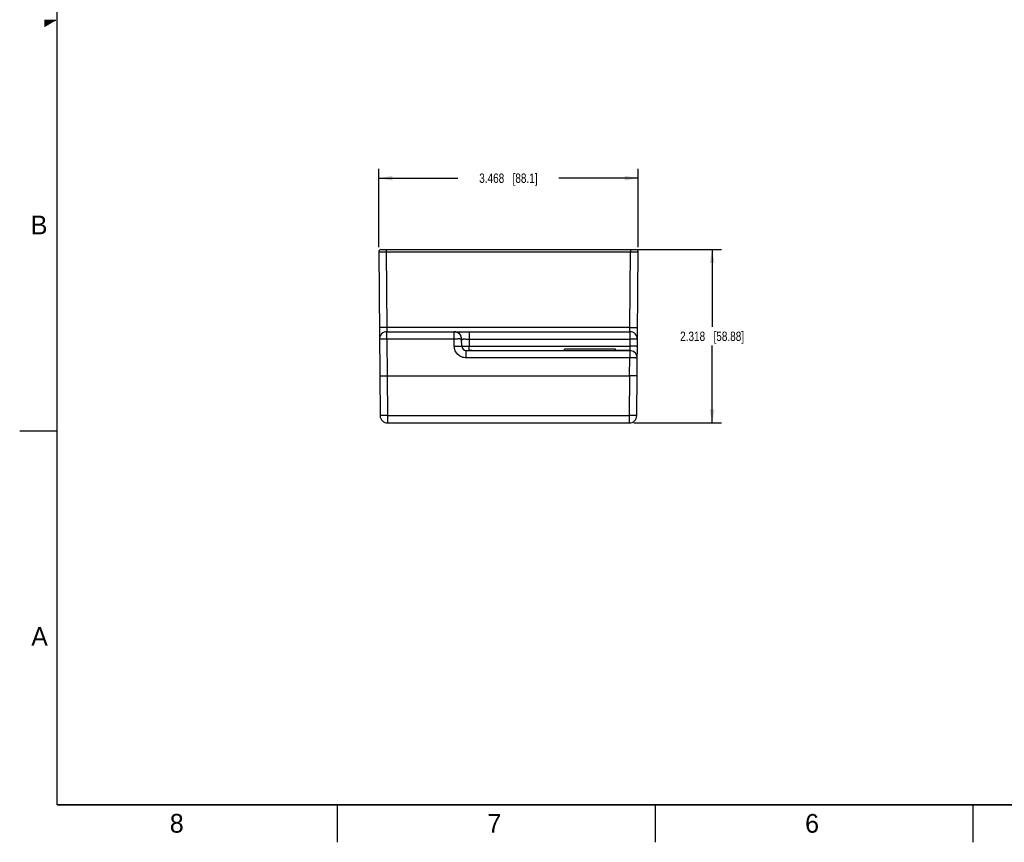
# Model space of a CAD drawing. Header units: inches. Extents: x 0 to 34, y 0 to 22.
# Tile 1 of 68: x 0 to 13.2, y 0 to 11. Entities that reach past the tile are written whole.
import ezdxf

# ---------------------------------------------------------------- set-up
doc = ezdxf.new("R2010")
doc.units = ezdxf.units.IN
doc.header["$LTSCALE"] = 1.87
doc.header["$MEASUREMENT"] = 0
doc.layers.get('0').update_dxf_attribs({"linetype": 'CONTINUOUS'})
doc.layers.add('DIMENSIONS', color=7, linetype='CONTINUOUS')
doc.styles.get("Standard").update_dxf_attribs({"font": 'txt', "width": 0.8})
doc.styles.add('TEXTSTYLE_2', font='txt')
doc.dimstyles.new('DIMSTYLE_1', dxfattribs={"dimtxt": 0.125, "dimasz": 0.18, "dimexe": 0.18, "dimexo": 0.0625, "dimgap": 0.09, "dimtad": 0, "dimtih": 1, "dimtoh": 1, "dimzin": 4, "dimdsep": 46, "dimtxsty": 'STANDARD', "dimblk": '_FILLED', "dimblk1": '_FILLED', "dimblk2": '_FILLED', "dimcen": 0.09, "dimadec": 0, "dimazin": 0, "dimtp": 0.01, "dimtm": 0.01, "dimtfac": 1, "dimtofl": 0, "dimtmove": 0, "dimatfit": 3, "dimldrblk": '_FILLED', "dimfxl": 1, "dimtolj": 1, "dimtzin": 4, "dimarcsym": 0})

# ---------------------------------------------------------------- blocks, each defined once
blk = doc.blocks.new('_FILLED')
at = {"color": 0, "linetype": 'BYBLOCK'}
blk.add_solid([(0, 0), (-1, 0.174), (-1, -0.174)], dxfattribs=at)
blk = doc.blocks.new('*D5')
at = {"layer": 'DIMENSIONS', "color": 2, "linetype": 'CONTINUOUS'}
for p, q in [((4.801, 7.955), (4.801, 9.002)), ((8.27, 7.955), (8.27, 9.002)), ((4.801, 8.877), (5.86, 8.877)), ((8.27, 8.877), (7.21, 8.877))]:
    blk.add_line(p, q, dxfattribs=at)
at = {"layer": 'DIMENSIONS', "color": 2, "linetype": 'CONTINUOUS', "xscale": 0.18, "yscale": 0.18, "zscale": 0.18, "rotation": 180}
blk.add_blockref('_FILLED', (4.801, 8.877), dxfattribs=at)
at = {"layer": 'DIMENSIONS', "color": 2, "linetype": 'CONTINUOUS', "xscale": 0.18, "yscale": 0.18, "zscale": 0.18}
blk.add_blockref('_FILLED', (8.27, 8.877), dxfattribs=at)
at = {"layer": 'DIMENSIONS', "color": 2, "linetype": 'CONTINUOUS', "insert": (6.535, 8.939), "char_height": 0.125, "width": 1.225, "attachment_point": 2, "line_spacing_factor": 0.9}
blk.add_mtext('3.468{\\Ftxt.shx;\\W1.000000;\\H0.125000; }[88.1]', dxfattribs=at)
blk = doc.blocks.new('*D6')
at = {"layer": 'DIMENSIONS', "color": 2, "linetype": 'CONTINUOUS'}
for p, q in [((8.232, 7.923), (9.384, 7.923)), ((9.259, 7.923), (9.259, 6.889)), ((9.259, 5.605), (9.259, 6.639)), ((8.213, 5.605), (9.384, 5.605))]:
    blk.add_line(p, q, dxfattribs=at)
at = {"layer": 'DIMENSIONS', "color": 2, "linetype": 'CONTINUOUS', "xscale": 0.18, "yscale": 0.18, "zscale": 0.18}
for p, rotation in [((9.259, 7.923), 90), ((9.259, 5.605), 270)]:
    blk.add_blockref('_FILLED', p, dxfattribs=dict(at, rotation=rotation))
at = {"layer": 'DIMENSIONS', "color": 2, "linetype": 'CONTINUOUS', "insert": (9.259, 6.826), "char_height": 0.125, "width": 1.325, "attachment_point": 2, "line_spacing_factor": 0.9}
blk.add_mtext('2.318{\\Ftxt.shx;\\W1.000000;\\H0.125000; }[58.88]', dxfattribs=at)

msp = doc.modelspace()

# ---------------------------------------------------------------- linework, layer by layer
at = {"color": 2, "linetype": 'CONTINUOUS'}
for p, q in [((0.33, 10.99), (0.483, 10.99)), ((0.33, 10.98), (0.465, 10.98)), ((0.33, 10.97), (0.448, 10.97)), ((0.33, 10.96), (0.431, 10.96)), ((0.33, 10.95), (0.413, 10.95)), ((0.33, 10.94), (0.396, 10.94)), ((0.33, 10.93), (0.379, 10.93)), ((0.33, 10.92), (0.361, 10.92)), ((0.33, 10.91), (0.344, 10.91)), ((0, 5.5), (0.5, 5.5)), ((4.25, 0), (4.25, 0.5)), ((8.5, 0), (8.5, 0.5)), ((12.75, 0), (12.75, 0.5))]:
    msp.add_line(p, q, dxfattribs=at)
at = {"color": 7, "linetype": 'CONTINUOUS'}
for p, q in [((4.831, 7.923), (8.24, 7.923)), ((4.901, 7.923), (4.901, 7.893)), ((8.17, 7.923), (8.17, 7.893)), ((4.801, 7.892), (4.82, 5.704)), ((4.901, 7.893), (4.91, 6.883)), ((4.901, 7.893), (8.17, 7.893)), ((8.161, 6.883), (8.17, 7.893)), ((8.251, 5.704), (8.27, 7.892)), ((8.161, 6.883), (4.91, 6.883)), ((4.91, 6.883), (4.911, 6.825)), ((8.16, 6.825), (8.161, 6.883)), ((4.911, 6.727), (4.911, 6.825)), ((4.911, 6.825), (8.16, 6.825)), ((4.911, 6.727), (4.916, 6.234)), ((5.81, 6.727), (4.911, 6.727)), ((5.81, 6.727), (5.81, 6.825)), ((5.811, 6.631), (5.81, 6.727)), ((5.828, 6.824), (5.828, 6.823)), ((5.909, 6.736), (5.912, 6.71)), ((5.911, 6.631), (5.91, 6.727)), ((6.009, 6.825), (6.009, 6.727)), ((6.009, 6.727), (6.011, 6.631)), ((6.009, 6.727), (8.16, 6.727)), ((8.16, 6.727), (8.159, 6.631)), ((8.16, 6.825), (8.16, 6.727)), ((5.91, 6.709), (5.912, 6.71)), ((5.91, 6.709), (5.91, 6.709)), ((5.911, 6.706), (5.91, 6.707)), ((6.011, 6.573), (6.011, 6.631)), ((6.011, 6.631), (8.159, 6.631)), ((7.287, 6.573), (7.287, 6.593)), ((7.968, 6.593), (7.287, 6.593)), ((7.968, 6.573), (7.968, 6.593)), ((8.159, 6.631), (8.157, 6.573)), ((5.97, 6.475), (5.97, 6.573)), ((5.97, 6.573), (7.287, 6.573)), ((8.157, 6.475), (5.97, 6.475)), ((6.017, 6.573), (6.018, 6.573)), ((6.018, 6.573), (6.046, 6.572)), ((6.046, 6.572), (6.046, 6.573)), ((6.046, 6.573), (6.046, 6.572)), ((6.046, 6.573), (8.132, 6.573)), ((6.046, 6.572), (8.132, 6.572)), ((7.287, 6.573), (7.687, 6.573)), ((7.707, 6.573), (7.968, 6.573)), ((8.157, 6.573), (7.968, 6.573)), ((8.132, 6.573), (8.132, 6.572)), ((8.132, 6.573), (8.132, 6.573)), ((8.132, 6.572), (8.157, 6.573)), ((8.155, 6.234), (8.157, 6.475)), ((8.157, 6.573), (8.161, 6.573)), ((8.157, 6.573), (8.157, 6.573)), ((8.157, 6.573), (8.157, 6.475)), ((8.177, 6.571), (8.161, 6.573)), ((4.816, 6.233), (4.916, 6.234)), ((4.916, 6.234), (4.92, 5.703)), ((4.916, 6.234), (8.155, 6.234)), ((8.155, 6.234), (8.151, 5.703)), ((8.255, 6.233), (8.155, 6.234)), ((4.92, 5.703), (4.92, 5.605)), ((4.92, 5.703), (8.151, 5.703)), ((8.151, 5.703), (8.151, 5.605)), ((4.92, 5.605), (8.151, 5.605))]:
    msp.add_line(p, q, dxfattribs=at)
at = {"color": 7, "linetype": 'CONTINUOUS', "const_width": 0.02}
for points in [[(0.5, 21.5), (0.5, 0.5)], [(0.5, 0.5), (33.5, 0.5)]]:
    msp.add_lwpolyline(points, dxfattribs=at)
at = {"color": 7, "linetype": 'CONTINUOUS'}
for points in [[(6.046, 6.573), (6.042, 6.573), (6.031, 6.573), (6.021, 6.573), (6.018, 6.573)], [(8.157, 6.573), (8.154, 6.573), (8.144, 6.573), (8.135, 6.573), (8.132, 6.573)]]:
    msp.add_lwpolyline(points, dxfattribs=at)
for centre, radius, start, end in [((4.831, 7.893), 0.03, 90, 180.5), ((8.24, 7.893), 0.03, 359.5, 90), ((4.911, 6.725), 0.1, 90, 180.5), ((5.81, 6.725), 0.1, 1, 90), ((5.81, 6.725), 0.1, 0.9572, 79.643), ((8.16, 6.725), 0.1, 359.5, 90), ((5.907, 6.709), 0.005, 321.3021, 6.3021), ((5.97, 6.632), 0.0591, 181.0028, 269.9992), ((8.157, 6.473), 0.1, 87.6558, 89.9928), ((8.157, 6.473), 0.1, 359.5, 78.6056), ((4.92, 5.705), 0.1, 180.5, 270), ((8.151, 5.705), 0.1, 270, 359.5)]:
    msp.add_arc(centre, radius, start, end, dxfattribs=at)
for points, knots in [([(4.801, 7.892), (4.801, 7.892), (4.802, 7.892), (4.802, 7.892), (4.802, 7.892), (4.803, 7.892), (4.804, 7.892), (4.806, 7.892), (4.809, 7.893), (4.813, 7.893), (4.818, 7.893), (4.824, 7.893), (4.833, 7.893), (4.846, 7.893), (4.863, 7.893), (4.882, 7.893), (4.895, 7.893), (4.901, 7.893)], [0, 0, 0, 0, 0.001233, 0.004853, 0.010863, 0.019254, 0.03001, 0.043104, 0.076161, 0.118121, 0.168566, 0.227025, 0.292922, 0.44445, 0.61733, 0.804916, 1, 1, 1, 1]), ([(8.17, 7.893), (8.176, 7.893), (8.189, 7.893), (8.208, 7.893), (8.225, 7.893), (8.238, 7.893), (8.247, 7.893), (8.253, 7.893), (8.258, 7.893), (8.262, 7.893), (8.265, 7.892), (8.267, 7.892), (8.268, 7.892), (8.269, 7.892), (8.269, 7.892), (8.269, 7.892), (8.27, 7.892), (8.27, 7.892)], [0, 0, 0, 0, 0.195084, 0.38267, 0.55555, 0.707078, 0.772975, 0.831434, 0.881879, 0.923839, 0.956896, 0.96999, 0.980746, 0.989137, 0.995147, 0.998767, 1, 1, 1, 1]), ([(4.91, 6.883), (4.904, 6.883), (4.891, 6.883), (4.872, 6.883), (4.855, 6.882), (4.842, 6.882), (4.833, 6.882), (4.827, 6.882), (4.822, 6.881), (4.818, 6.881), (4.815, 6.881), (4.813, 6.881), (4.811, 6.881), (4.811, 6.881), (4.81, 6.881), (4.81, 6.88), (4.81, 6.88)], [0, 0, 0, 0, 0.194933, 0.382426, 0.555187, 0.706643, 0.772519, 0.830951, 0.881395, 0.923354, 0.956432, 0.980323, 0.988747, 0.99481, 0.998521, 1, 1, 1, 1]), ([(8.161, 6.883), (8.167, 6.883), (8.18, 6.883), (8.199, 6.883), (8.216, 6.882), (8.229, 6.882), (8.238, 6.882), (8.244, 6.882), (8.249, 6.881), (8.253, 6.881), (8.256, 6.881), (8.258, 6.881), (8.26, 6.881), (8.26, 6.881), (8.261, 6.881), (8.261, 6.88), (8.261, 6.88)], [0, 0, 0, 0, 0.194933, 0.382426, 0.555187, 0.706643, 0.772519, 0.830951, 0.881395, 0.923354, 0.956432, 0.980323, 0.988747, 0.99481, 0.998521, 1, 1, 1, 1]), ([(4.911, 6.727), (4.905, 6.727), (4.892, 6.727), (4.874, 6.726), (4.857, 6.726), (4.844, 6.726), (4.834, 6.725), (4.829, 6.725), (4.824, 6.725), (4.819, 6.725), (4.816, 6.725), (4.814, 6.725), (4.813, 6.724), (4.812, 6.724), (4.812, 6.724), (4.811, 6.724), (4.811, 6.724)], [0, 0, 0, 0, 0.194951, 0.382416, 0.555194, 0.706646, 0.772516, 0.830956, 0.881394, 0.923357, 0.956432, 0.980323, 0.98875, 0.994812, 0.998522, 1, 1, 1, 1]), ([(5.91, 6.727), (5.91, 6.727), (5.909, 6.727), (5.909, 6.727), (5.908, 6.727), (5.907, 6.727), (5.905, 6.727), (5.902, 6.727), (5.897, 6.727), (5.892, 6.727), (5.887, 6.727), (5.877, 6.728), (5.864, 6.727), (5.847, 6.727), (5.829, 6.727), (5.816, 6.727), (5.81, 6.727)], [0, 0, 0, 0, 0.001479, 0.005189, 0.011252, 0.019675, 0.043563, 0.076637, 0.118592, 0.169031, 0.227458, 0.293329, 0.444779, 0.617539, 0.805043, 1, 1, 1, 1]), ([(5.91, 6.727), (5.91, 6.727), (5.911, 6.727), (5.913, 6.727), (5.915, 6.727), (5.921, 6.727), (5.929, 6.727), (5.942, 6.728), (5.956, 6.727), (5.979, 6.727), (5.997, 6.727), (6.009, 6.727)], [0, 0, 0, 0, 0.009758, 0.028334, 0.055603, 0.091337, 0.186866, 0.311524, 0.460847, 0.629485, 1, 1, 1, 1]), ([(8.26, 6.724), (8.26, 6.724), (8.259, 6.724), (8.259, 6.724), (8.258, 6.724), (8.257, 6.725), (8.255, 6.725), (8.252, 6.725), (8.247, 6.725), (8.242, 6.725), (8.237, 6.725), (8.227, 6.726), (8.214, 6.726), (8.197, 6.726), (8.179, 6.727), (8.166, 6.727), (8.16, 6.727)], [0, 0, 0, 0, 0.001478, 0.005188, 0.01125, 0.019676, 0.043567, 0.076642, 0.118605, 0.169042, 0.227483, 0.293352, 0.444804, 0.617582, 0.805049, 1, 1, 1, 1]), ([(5.811, 6.631), (5.818, 6.631), (5.83, 6.631), (5.849, 6.632), (5.866, 6.632), (5.879, 6.632), (5.888, 6.632), (5.894, 6.632), (5.899, 6.632), (5.903, 6.632), (5.907, 6.632), (5.909, 6.631), (5.91, 6.631), (5.911, 6.631), (5.911, 6.631), (5.911, 6.631), (5.911, 6.631)], [0, 0, 0, 0, 0.194957, 0.382461, 0.555221, 0.706671, 0.772542, 0.830969, 0.881408, 0.923363, 0.956437, 0.980325, 0.988748, 0.994811, 0.998521, 1, 1, 1, 1]), ([(5.97, 6.475), (5.95, 6.475), (5.908, 6.483), (5.856, 6.518), (5.82, 6.569), (5.812, 6.611), (5.811, 6.631)], [0, 0, 0, 0, 0.250015, 0.500023, 0.750017, 1, 1, 1, 1]), ([(5.911, 6.631), (5.911, 6.631), (5.911, 6.631), (5.912, 6.631), (5.912, 6.631), (5.914, 6.631), (5.916, 6.631), (5.919, 6.631), (5.923, 6.631), (5.928, 6.631), (5.934, 6.631), (5.943, 6.631), (5.956, 6.631), (5.973, 6.631), (5.992, 6.631), (6.005, 6.631), (6.011, 6.631)], [0, 0, 0, 0, 0.001313, 0.004962, 0.01099, 0.019393, 0.043258, 0.076323, 0.118285, 0.168728, 0.22718, 0.293067, 0.444568, 0.61741, 0.804956, 1, 1, 1, 1]), ([(8.259, 6.628), (8.259, 6.629), (8.258, 6.629), (8.258, 6.629), (8.258, 6.629), (8.256, 6.629), (8.254, 6.629), (8.251, 6.629), (8.247, 6.629), (8.242, 6.63), (8.236, 6.63), (8.227, 6.63), (8.214, 6.63), (8.196, 6.631), (8.178, 6.631), (8.165, 6.631), (8.159, 6.631)], [0, 0, 0, 0, 0.001479, 0.00519, 0.011253, 0.019677, 0.043568, 0.076646, 0.118605, 0.169049, 0.227481, 0.293357, 0.444813, 0.617574, 0.805067, 1, 1, 1, 1]), ([(8.257, 6.472), (8.257, 6.472), (8.257, 6.472), (8.257, 6.472), (8.256, 6.472), (8.255, 6.473), (8.253, 6.473), (8.249, 6.473), (8.245, 6.473), (8.24, 6.473), (8.234, 6.474), (8.225, 6.474), (8.212, 6.474), (8.195, 6.474), (8.177, 6.475), (8.164, 6.475), (8.157, 6.475)], [0, 0, 0, 0, 0.001478, 0.005188, 0.01125, 0.019677, 0.043568, 0.076643, 0.118606, 0.169044, 0.227484, 0.293354, 0.444806, 0.617584, 0.805049, 1, 1, 1, 1]), ([(8.161, 6.573), (8.162, 6.573), (8.165, 6.573), (8.169, 6.572), (8.171, 6.571)], [0, 0, 0, 0, 0.290142, 1, 1, 1, 1]), ([(4.92, 5.703), (4.914, 5.703), (4.901, 5.703), (4.883, 5.703), (4.866, 5.703), (4.853, 5.703), (4.843, 5.703), (4.837, 5.703), (4.832, 5.703), (4.828, 5.703), (4.825, 5.703), (4.823, 5.703), (4.822, 5.703), (4.821, 5.704), (4.821, 5.704), (4.82, 5.704), (4.82, 5.704)], [0, 0, 0, 0, 0.194949, 0.382449, 0.55521, 0.706661, 0.772534, 0.830963, 0.881404, 0.92336, 0.956435, 0.980324, 0.988747, 0.99481, 0.998521, 1, 1, 1, 1]), ([(8.251, 5.704), (8.251, 5.704), (8.25, 5.704), (8.25, 5.704), (8.249, 5.703), (8.248, 5.703), (8.246, 5.703), (8.243, 5.703), (8.239, 5.703), (8.234, 5.703), (8.228, 5.703), (8.218, 5.703), (8.205, 5.703), (8.188, 5.703), (8.17, 5.703), (8.157, 5.703), (8.151, 5.703)], [0, 0, 0, 0, 0.001479, 0.00519, 0.011253, 0.019676, 0.043565, 0.07664, 0.118596, 0.169037, 0.227466, 0.293339, 0.44479, 0.617551, 0.805051, 1, 1, 1, 1])]:
    msp.add_open_spline(points, degree=3, knots=knots, dxfattribs=at)

# ---------------------------------------------------------------- texts
at = {"color": 2, "linetype": 'CONTINUOUS', "char_height": 0.25, "width": 0.25, "attachment_point": 1, "line_spacing_factor": 0.9, "style": 'TEXTSTYLE_2'}
for s, insert in [('B', (0.148, 8.376)), ('A', (0.154, 2.876)), ('8', (2.007, 0.379)), ('7', (6.255, 0.379)), ('6', (10.503, 0.378))]:
    msp.add_mtext(s, dxfattribs=dict(at, insert=insert))

# ---------------------------------------------------------------- dimensions: what is measured, and where the dimension line sits
at = {"layer": 'DIMENSIONS', "color": 2, "linetype": 'CONTINUOUS'}
dim = msp.add_linear_dim(base=(8.27, 8.877), p1=(4.801, 7.955), p2=(8.27, 7.955), dimstyle='DIMSTYLE_1', dxfattribs=at)
dim.commit()
dim.dimension.update_dxf_attribs({"geometry": '*D5', "text_midpoint": (6.385, 8.877), "dimtype": 160})
dim = msp.add_linear_dim(base=(9.259, 7.923), p1=(8.213, 5.605), p2=(8.232, 7.923), angle=90, dimstyle='DIMSTYLE_1', dxfattribs=at)
dim.commit()
dim.dimension.update_dxf_attribs({"geometry": '*D6', "text_midpoint": (9.109, 6.764), "dimtype": 160})

doc.saveas('drawing.dxf')
